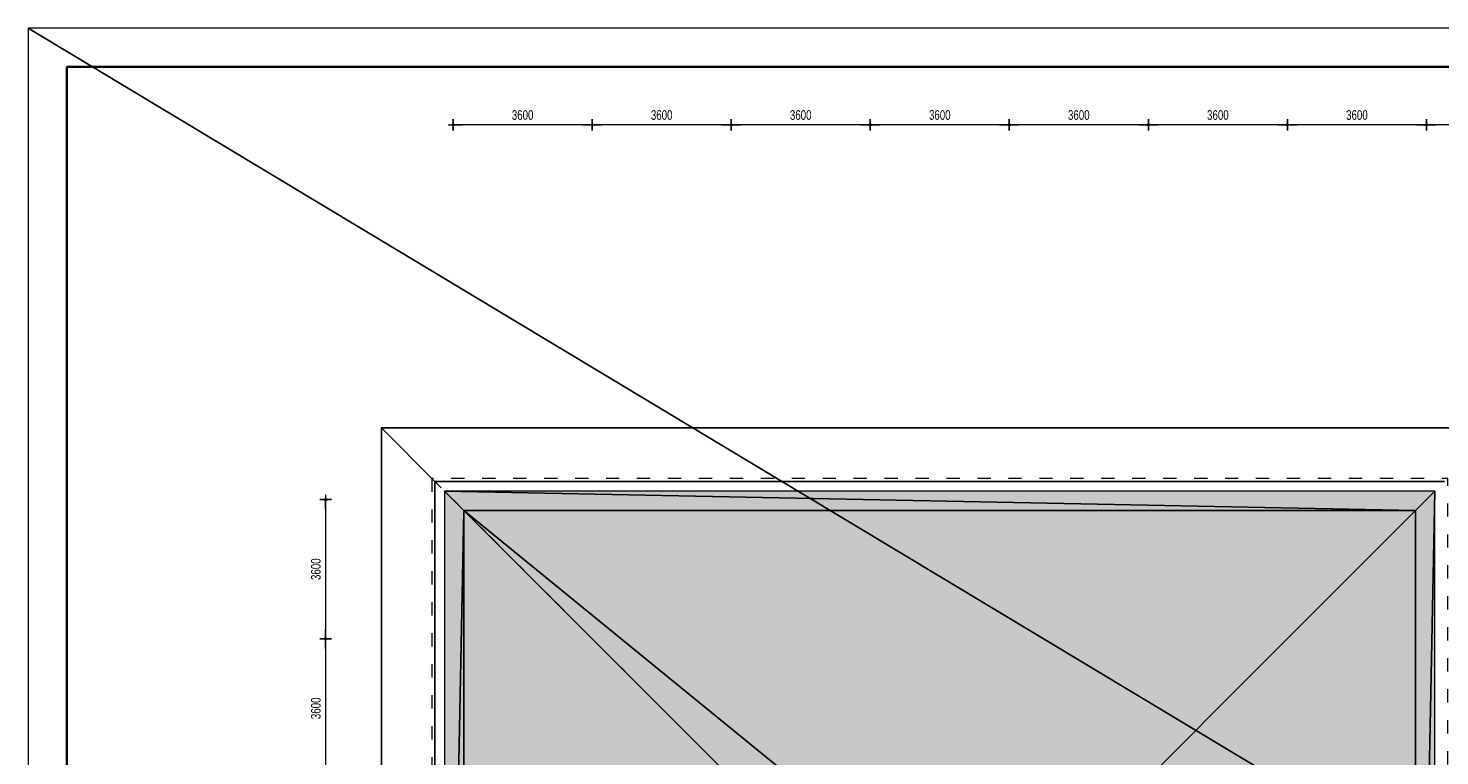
# Model space of a CAD drawing. Header units: millimetres. Extents: x -437 to 139813, y -473 to 90544.
# Tile 14 of 149: x -87 to 36458, y 71716 to 90544. Entities that reach past the tile are written whole.
import ezdxf

# ---------------------------------------------------------------- set-up
doc = ezdxf.new("R2010")
doc.units = ezdxf.units.MM
doc.linetypes.add('DGN Style 5', pattern=[801.332144, 343.428062, -457.904082])
doc.layers.add('010 Maatvoering', color=253, linetype='Continuous', lineweight=13)
doc.layers.add('059 Kader (tekening)', color=253, linetype='Continuous', lineweight=13)
doc.layers.add('Xref', color=253, linetype='Continuous')
doc.styles.add('Style-Arial', font='arial.ttf')
doc.dimstyles.new('Arial 2.5', dxfattribs={"dimscale": 100, "dimtxt": 2.5, "dimasz": 2.5, "dimexe": 1.5, "dimexo": 0.0625, "dimgap": 1.25, "dimtad": 1, "dimdec": 0, "dimzin": 11, "dimdsep": 46, "dimtxsty": 'Style-Arial', "dimblk": 'b1_1.0', "dimcen": 0.09, "dimclrd": 256, "dimclrt": 256, "dimadec": 4, "dimazin": 3, "dimtfac": 1, "dimtdec": 0, "dimtofl": 0, "dimtmove": 0, "dimatfit": 1, "dimldrblk": 'b1_1.0', "dimfxl": 1.5, "dimfxlon": 1, "dimfrac": 2, "dimtolj": 1, "dimtzin": 11, "dimlwd": 13, "dimarcsym": 0})

# ---------------------------------------------------------------- blocks, each defined once
blk = doc.blocks.new('AE1')
at = {"layer": '059 Kader (tekening)', "color": 12, "linetype": 'Continuous', "lineweight": 13}
mesh = blk.add_polyface(dxfattribs=at)
corners = [(0, 0), (1399, 0), (1399, 841), (0, 841)]
mesh.append_faces([[corners[k] for k in face] for face in [(3, 1, 2)]], dxfattribs={"vtx0": -1, "color": 12})
mesh.append_faces([[corners[k] for k in face] for face in [(3, 0, 1)]], dxfattribs={"vtx2": -1, "color": 12})
at = {"layer": '059 Kader (tekening)', "color": 12, "linetype": 'Continuous', "lineweight": 35}
mesh = blk.add_polyface(dxfattribs=at)
corners = [(10, 10), (1389, 10), (1389, 831), (10, 831)]
mesh.append_faces([[corners[k] for k in face] for face in [(0, 2, 3)]], dxfattribs={"vtx0": -1, "color": 12})
mesh.append_faces([[corners[k] for k in face] for face in [(1, 2, 0)]], dxfattribs={"vtx1": -1, "color": 12})
blk = doc.blocks.new('b1_1.0')
at = {"layer": '010 Maatvoering'}
h = blk.add_hatch(color=256, dxfattribs=at)
edge = h.paths.add_edge_path()
edge.add_arc((0, 0), 0.111, 0, 360)
blk.add_line((0, 0), (-1, 0))
for p, q in [((0.5, 0), (-0.5, 0)), ((0, 0.5), (0, -0.5))]:
    blk.add_line(p, q, dxfattribs=at)
blk.add_circle((0, 0), 0.111, dxfattribs=at)
blk = doc.blocks.new('*D194')
at = {"layer": 'Defpoints', "color": 0, "linetype": 'Continuous', "transparency": 16777216}
for p in [(36113, 88194), (42113, 88390), (36113, 88044)]:
    blk.add_point(p, dxfattribs=at)
at = {"layer": 'Xref', "color": 0, "linetype": 'Continuous', "lineweight": -2, "transparency": 16777216}
for p, q in [((36113, 88188), (36113, 87894)), ((42113, 88194), (42113, 87894))]:
    blk.add_line(p, q, dxfattribs=at)
at = {"layer": 'Xref', "linetype": 'Continuous', "lineweight": 13, "transparency": 16777216}
blk.add_line((41863, 88044), (36363, 88044), dxfattribs=at)
at = {"layer": 'Xref', "linetype": 'Continuous', "lineweight": 13, "transparency": 16777216, "xscale": 250, "yscale": 250, "zscale": 250, "rotation": 180}
blk.add_blockref('b1_1.0', (36113, 88044), dxfattribs=at)
at = {"layer": 'Xref', "linetype": 'Continuous', "lineweight": 13, "transparency": 16777216, "xscale": 250, "yscale": 250, "zscale": 250}
blk.add_blockref('b1_1.0', (42113, 88044), dxfattribs=at)
at = {"layer": 'Xref', "linetype": 'Continuous', "lineweight": 13, "transparency": 16777216, "insert": (39113, 88297), "char_height": 250, "attachment_point": 5, "style": 'Style-Arial'}
blk.add_mtext('\\A1;\\H1x;\\W0.72;6000', dxfattribs=at)
blk = doc.blocks.new('*D195')
at = {"layer": 'Defpoints', "color": 0, "linetype": 'Continuous', "transparency": 16777216}
for p in [(32513, 88194), (36113, 88194), (32513, 88044)]:
    blk.add_point(p, dxfattribs=at)
at = {"layer": 'Xref', "color": 0, "linetype": 'Continuous', "lineweight": -2, "transparency": 16777216}
for p, q in [((32513, 88188), (32513, 87894)), ((36113, 88188), (36113, 87894))]:
    blk.add_line(p, q, dxfattribs=at)
at = {"layer": 'Xref', "linetype": 'Continuous', "lineweight": 13, "transparency": 16777216}
blk.add_line((35863, 88044), (32763, 88044), dxfattribs=at)
at = {"layer": 'Xref', "linetype": 'Continuous', "lineweight": 13, "transparency": 16777216, "xscale": 250, "yscale": 250, "zscale": 250, "rotation": 180}
blk.add_blockref('b1_1.0', (32513, 88044), dxfattribs=at)
at = {"layer": 'Xref', "linetype": 'Continuous', "lineweight": 13, "transparency": 16777216, "xscale": 250, "yscale": 250, "zscale": 250}
blk.add_blockref('b1_1.0', (36113, 88044), dxfattribs=at)
at = {"layer": 'Xref', "linetype": 'Continuous', "lineweight": 13, "transparency": 16777216, "insert": (34313, 88297), "char_height": 250, "attachment_point": 5, "style": 'Style-Arial'}
blk.add_mtext('\\A1;\\H1x;\\W0.72;3600', dxfattribs=at)
blk = doc.blocks.new('*D196')
at = {"layer": 'Defpoints', "color": 0, "linetype": 'Continuous', "transparency": 16777216}
for p in [(28913, 88194), (32513, 88194), (28913, 88044)]:
    blk.add_point(p, dxfattribs=at)
at = {"layer": 'Xref', "color": 0, "linetype": 'Continuous', "lineweight": -2, "transparency": 16777216}
for p, q in [((28913, 88188), (28913, 87894)), ((32513, 88188), (32513, 87894))]:
    blk.add_line(p, q, dxfattribs=at)
at = {"layer": 'Xref', "linetype": 'Continuous', "lineweight": 13, "transparency": 16777216}
blk.add_line((32263, 88044), (29163, 88044), dxfattribs=at)
at = {"layer": 'Xref', "linetype": 'Continuous', "lineweight": 13, "transparency": 16777216, "xscale": 250, "yscale": 250, "zscale": 250, "rotation": 180}
blk.add_blockref('b1_1.0', (28913, 88044), dxfattribs=at)
at = {"layer": 'Xref', "linetype": 'Continuous', "lineweight": 13, "transparency": 16777216, "xscale": 250, "yscale": 250, "zscale": 250}
blk.add_blockref('b1_1.0', (32513, 88044), dxfattribs=at)
at = {"layer": 'Xref', "linetype": 'Continuous', "lineweight": 13, "transparency": 16777216, "insert": (30713, 88297), "char_height": 250, "attachment_point": 5, "style": 'Style-Arial'}
blk.add_mtext('\\A1;\\H1x;\\W0.72;3600', dxfattribs=at)
blk = doc.blocks.new('*D197')
at = {"layer": 'Defpoints', "color": 0, "linetype": 'Continuous', "transparency": 16777216}
for p in [(25313, 88194), (28913, 88194), (25313, 88044)]:
    blk.add_point(p, dxfattribs=at)
at = {"layer": 'Xref', "color": 0, "linetype": 'Continuous', "lineweight": -2, "transparency": 16777216}
for p, q in [((25313, 88188), (25313, 87894)), ((28913, 88188), (28913, 87894))]:
    blk.add_line(p, q, dxfattribs=at)
at = {"layer": 'Xref', "linetype": 'Continuous', "lineweight": 13, "transparency": 16777216}
blk.add_line((28663, 88044), (25563, 88044), dxfattribs=at)
at = {"layer": 'Xref', "linetype": 'Continuous', "lineweight": 13, "transparency": 16777216, "xscale": 250, "yscale": 250, "zscale": 250, "rotation": 180}
blk.add_blockref('b1_1.0', (25313, 88044), dxfattribs=at)
at = {"layer": 'Xref', "linetype": 'Continuous', "lineweight": 13, "transparency": 16777216, "xscale": 250, "yscale": 250, "zscale": 250}
blk.add_blockref('b1_1.0', (28913, 88044), dxfattribs=at)
at = {"layer": 'Xref', "linetype": 'Continuous', "lineweight": 13, "transparency": 16777216, "insert": (27113, 88297), "char_height": 250, "attachment_point": 5, "style": 'Style-Arial'}
blk.add_mtext('\\A1;\\H1x;\\W0.72;3600', dxfattribs=at)
blk = doc.blocks.new('*D198')
at = {"layer": 'Defpoints', "color": 0, "linetype": 'Continuous', "transparency": 16777216}
for p in [(21713, 88194), (25313, 88194), (21713, 88044)]:
    blk.add_point(p, dxfattribs=at)
at = {"layer": 'Xref', "color": 0, "linetype": 'Continuous', "lineweight": -2, "transparency": 16777216}
for p, q in [((21713, 88188), (21713, 87894)), ((25313, 88188), (25313, 87894))]:
    blk.add_line(p, q, dxfattribs=at)
at = {"layer": 'Xref', "linetype": 'Continuous', "lineweight": 13, "transparency": 16777216}
blk.add_line((25063, 88044), (21963, 88044), dxfattribs=at)
at = {"layer": 'Xref', "linetype": 'Continuous', "lineweight": 13, "transparency": 16777216, "xscale": 250, "yscale": 250, "zscale": 250, "rotation": 180}
blk.add_blockref('b1_1.0', (21713, 88044), dxfattribs=at)
at = {"layer": 'Xref', "linetype": 'Continuous', "lineweight": 13, "transparency": 16777216, "xscale": 250, "yscale": 250, "zscale": 250}
blk.add_blockref('b1_1.0', (25313, 88044), dxfattribs=at)
at = {"layer": 'Xref', "linetype": 'Continuous', "lineweight": 13, "transparency": 16777216, "insert": (23513, 88297), "char_height": 250, "attachment_point": 5, "style": 'Style-Arial'}
blk.add_mtext('\\A1;\\H1x;\\W0.72;3600', dxfattribs=at)
blk = doc.blocks.new('*D199')
at = {"layer": 'Defpoints', "color": 0, "linetype": 'Continuous', "transparency": 16777216}
for p in [(18113, 88194), (21713, 88194), (18113, 88044)]:
    blk.add_point(p, dxfattribs=at)
at = {"layer": 'Xref', "color": 0, "linetype": 'Continuous', "lineweight": -2, "transparency": 16777216}
for p, q in [((18113, 88188), (18113, 87894)), ((21713, 88188), (21713, 87894))]:
    blk.add_line(p, q, dxfattribs=at)
at = {"layer": 'Xref', "linetype": 'Continuous', "lineweight": 13, "transparency": 16777216}
blk.add_line((21463, 88044), (18363, 88044), dxfattribs=at)
at = {"layer": 'Xref', "linetype": 'Continuous', "lineweight": 13, "transparency": 16777216, "xscale": 250, "yscale": 250, "zscale": 250, "rotation": 180}
blk.add_blockref('b1_1.0', (18113, 88044), dxfattribs=at)
at = {"layer": 'Xref', "linetype": 'Continuous', "lineweight": 13, "transparency": 16777216, "xscale": 250, "yscale": 250, "zscale": 250}
blk.add_blockref('b1_1.0', (21713, 88044), dxfattribs=at)
at = {"layer": 'Xref', "linetype": 'Continuous', "lineweight": 13, "transparency": 16777216, "insert": (19913, 88297), "char_height": 250, "attachment_point": 5, "style": 'Style-Arial'}
blk.add_mtext('\\A1;\\H1x;\\W0.72;3600', dxfattribs=at)
blk = doc.blocks.new('*D200')
at = {"layer": 'Defpoints', "color": 0, "linetype": 'Continuous', "transparency": 16777216}
for p in [(14513, 88194), (18113, 88194), (14513, 88044)]:
    blk.add_point(p, dxfattribs=at)
at = {"layer": 'Xref', "color": 0, "linetype": 'Continuous', "lineweight": -2, "transparency": 16777216}
for p, q in [((14513, 88188), (14513, 87894)), ((18113, 88188), (18113, 87894))]:
    blk.add_line(p, q, dxfattribs=at)
at = {"layer": 'Xref', "linetype": 'Continuous', "lineweight": 13, "transparency": 16777216}
blk.add_line((17863, 88044), (14763, 88044), dxfattribs=at)
at = {"layer": 'Xref', "linetype": 'Continuous', "lineweight": 13, "transparency": 16777216, "xscale": 250, "yscale": 250, "zscale": 250, "rotation": 180}
blk.add_blockref('b1_1.0', (14513, 88044), dxfattribs=at)
at = {"layer": 'Xref', "linetype": 'Continuous', "lineweight": 13, "transparency": 16777216, "xscale": 250, "yscale": 250, "zscale": 250}
blk.add_blockref('b1_1.0', (18113, 88044), dxfattribs=at)
at = {"layer": 'Xref', "linetype": 'Continuous', "lineweight": 13, "transparency": 16777216, "insert": (16313, 88297), "char_height": 250, "attachment_point": 5, "style": 'Style-Arial'}
blk.add_mtext('\\A1;\\H1x;\\W0.72;3600', dxfattribs=at)
blk = doc.blocks.new('*D201')
at = {"layer": 'Defpoints', "color": 0, "linetype": 'Continuous', "transparency": 16777216}
for p in [(10913, 88194), (14513, 88194), (10913, 88044)]:
    blk.add_point(p, dxfattribs=at)
at = {"layer": 'Xref', "color": 0, "linetype": 'Continuous', "lineweight": -2, "transparency": 16777216}
for p, q in [((10913, 88188), (10913, 87894)), ((14513, 88188), (14513, 87894))]:
    blk.add_line(p, q, dxfattribs=at)
at = {"layer": 'Xref', "linetype": 'Continuous', "lineweight": 13, "transparency": 16777216}
blk.add_line((14263, 88044), (11163, 88044), dxfattribs=at)
at = {"layer": 'Xref', "linetype": 'Continuous', "lineweight": 13, "transparency": 16777216, "xscale": 250, "yscale": 250, "zscale": 250, "rotation": 180}
blk.add_blockref('b1_1.0', (10913, 88044), dxfattribs=at)
at = {"layer": 'Xref', "linetype": 'Continuous', "lineweight": 13, "transparency": 16777216, "xscale": 250, "yscale": 250, "zscale": 250}
blk.add_blockref('b1_1.0', (14513, 88044), dxfattribs=at)
at = {"layer": 'Xref', "linetype": 'Continuous', "lineweight": 13, "transparency": 16777216, "insert": (12713, 88297), "char_height": 250, "attachment_point": 5, "style": 'Style-Arial'}
blk.add_mtext('\\A1;\\H1x;\\W0.72;3600', dxfattribs=at)
blk = doc.blocks.new('*D221')
at = {"layer": 'Defpoints', "color": 0, "linetype": 'Continuous', "transparency": 16777216}
for p in [(5364, 74744), (5364, 71144), (7613, 71144)]:
    blk.add_point(p, dxfattribs=at)
at = {"layer": 'Xref', "color": 0, "linetype": 'Continuous', "lineweight": -2, "transparency": 16777216}
for p, q in [((7463, 74744), (7763, 74744)), ((7463, 71144), (7763, 71144))]:
    blk.add_line(p, q, dxfattribs=at)
at = {"layer": 'Xref', "linetype": 'Continuous', "lineweight": 13, "transparency": 16777216}
blk.add_line((7613, 74494), (7613, 71394), dxfattribs=at)
at = {"layer": 'Xref', "linetype": 'Continuous', "lineweight": 13, "transparency": 16777216, "xscale": 250, "yscale": 250, "zscale": 250}
for p, rotation in [((7613, 74744), 90), ((7613, 71144), 270)]:
    blk.add_blockref('b1_1.0', p, dxfattribs=dict(at, rotation=rotation))
at = {"layer": 'Xref', "linetype": 'Continuous', "lineweight": 13, "transparency": 16777216, "insert": (7360, 72944), "char_height": 250, "attachment_point": 5, "rotation": 90, "style": 'Style-Arial'}
blk.add_mtext('\\A1;\\H1x;\\W0.72;3600', dxfattribs=at)
blk = doc.blocks.new('*D185')
at = {"layer": 'Defpoints', "color": 0, "linetype": 'Continuous', "transparency": 16777216}
for p in [(5364, 78344), (5364, 74744), (7613, 74744)]:
    blk.add_point(p, dxfattribs=at)
at = {"layer": 'Xref', "color": 0, "linetype": 'Continuous', "lineweight": -2, "transparency": 16777216}
for p, q in [((7463, 78344), (7763, 78344)), ((7463, 74744), (7763, 74744))]:
    blk.add_line(p, q, dxfattribs=at)
at = {"layer": 'Xref', "linetype": 'Continuous', "lineweight": 13, "transparency": 16777216}
blk.add_line((7613, 78094), (7613, 74994), dxfattribs=at)
at = {"layer": 'Xref', "linetype": 'Continuous', "lineweight": 13, "transparency": 16777216, "xscale": 250, "yscale": 250, "zscale": 250}
for p, rotation in [((7613, 78344), 90), ((7613, 74744), 270)]:
    blk.add_blockref('b1_1.0', p, dxfattribs=dict(at, rotation=rotation))
at = {"layer": 'Xref', "linetype": 'Continuous', "lineweight": 13, "transparency": 16777216, "insert": (7360, 76544), "char_height": 250, "attachment_point": 5, "rotation": 90, "style": 'Style-Arial'}
blk.add_mtext('\\A1;\\H1x;\\W0.72;3600', dxfattribs=at)

msp = doc.modelspace()

# ---------------------------------------------------------------- hatches: boundary and pattern name
at = {"layer": 'Xref', "linetype": 'Continuous', "lineweight": 25}
h = msp.add_hatch(dxfattribs=at)
h.set_pattern_fill('MAT003', color=256, style=0, pattern_type=2)
h.set_pattern_definition([(0, (34248.3, 49415.4), (-1000.2, -1000), [0.2, -1000]), (0, (34338.3, 49576.6), (-1000.2, -1000), [0.2, -1000]), (0, (34475.6, 49449.5), (-1000.2, -1000), [0.2, -1000]), (0, (34678.9, 49497.8), (-1000.2, -1000), [0.2, -1000]), (0, (34884.8, 49441.9), (-1000.2, -1000), [0.2, -1000]), (0, (35136.4, 49469.8), (-1000.2, -1000), [0.2, -1000]), (0, (34999.1, 49594.4), (-1000.2, -1000), [0.2, -1000]), (0, (35115.8, 49657), (-1000.2, -1000), [0.2, -1000]), (0, (34806, 49642.7), (-1000.2, -1000), [0.2, -1000]), (0, (34546.7, 49665.6), (-1000.2, -1000), [0.2, -1000]), (0, (34389.2, 49719), (-1000.2, -1000), [0.2, -1000]), (0, (34724.6, 49787.6), (-1000.2, -1000), [0.2, -1000]), (0, (34912.7, 49759.6), (-1000.2, -1000), [0.2, -1000]), (0, (34274.8, 49904.6), (-1000.2, -1000), [0.2, -1000]), (0, (34518.8, 49851.2), (-1000.2, -1000), [0.2, -1000]), (0, (34663.6, 49932.5), (-1000.2, -1000), [0.2, -1000]), (0, (35119.9, 49824.2), (-1000.2, -1000), [0.2, -1000]), (0, (34910.2, 49932.5), (-1000.2, -1000), [0.2, -1000]), (0, (35011.8, 49985.9), (-1000.2, -1000), [0.2, -1000]), (0, (35140.9, 50060), (-1000.2, -1000), [0.2, -1000]), (0, (35057.6, 50163.9), (-1000.2, -1000), [0.2, -1000]), (0, (34872.1, 50163.9), (-1000.2, -1000), [0.2, -1000]), (0, (34739.9, 50074.9), (-1000.2, -1000), [0.2, -1000]), (0, (34589.9, 50156.2), (-1000.2, -1000), [0.2, -1000]), (0, (34434.9, 50036.8), (-1000.2, -1000), [0.2, -1000]), (0, (34297.7, 50130.8), (-1000.2, -1000), [0.2, -1000]), (0, (34424.7, 50298.6), (-1000.2, -1000), [0.2, -1000]), (0, (34717, 50222.3), (-1000.2, -1000), [0.2, -1000]), (0, (34612.8, 50367.2), (-1000.2, -1000), [0.2, -1000]), (0, (34841.6, 50359.6), (-1000.2, -1000), [0.2, -1000]), (0, (35032.2, 50308.8), (-1000.2, -1000), [0.2, -1000]), (0, (35207.5, 50263), (-1000.2, -1000), [0.2, -1000]), (0, (35248.3, 50415.4), (-1000.2, -1000), [0.2, -1000])])
h.paths.add_polyline_path([(10693, 52924.2), (36333, 52924.2), (36333, 78564.2), (10693, 78564.2)])
h.paths.add_polyline_path([(11193, 78064.2), (35833, 78064.2), (35833, 53424.2), (11193, 53424.2)], flags=16)
h = msp.add_hatch(dxfattribs=at)
h.set_pattern_fill('MAT003', color=256, style=0, pattern_type=2)
h.set_pattern_definition([(0, (33060.6, 48095.5), (-1000.2, -1000), [0.2, -1000]), (0, (33150.7, 48256.7), (-1000.2, -1000), [0.2, -1000]), (0, (33287.9, 48129.6), (-1000.2, -1000), [0.2, -1000]), (0, (33491.2, 48177.9), (-1000.2, -1000), [0.2, -1000]), (0, (33697.1, 48122), (-1000.2, -1000), [0.2, -1000]), (0, (33948.7, 48149.9), (-1000.2, -1000), [0.2, -1000]), (0, (33811.5, 48274.5), (-1000.2, -1000), [0.2, -1000]), (0, (33928.2, 48337.1), (-1000.2, -1000), [0.2, -1000]), (0, (33618.3, 48322.8), (-1000.2, -1000), [0.2, -1000]), (0, (33359.1, 48345.7), (-1000.2, -1000), [0.2, -1000]), (0, (33201.5, 48399.1), (-1000.2, -1000), [0.2, -1000]), (0, (33537, 48467.7), (-1000.2, -1000), [0.2, -1000]), (0, (33725.1, 48439.7), (-1000.2, -1000), [0.2, -1000]), (0, (33087.1, 48584.6), (-1000.2, -1000), [0.2, -1000]), (0, (33331.1, 48531.3), (-1000.2, -1000), [0.2, -1000]), (0, (33476, 48612.6), (-1000.2, -1000), [0.2, -1000]), (0, (33932.2, 48504.3), (-1000.2, -1000), [0.2, -1000]), (0, (33722.5, 48612.6), (-1000.2, -1000), [0.2, -1000]), (0, (33824.2, 48666), (-1000.2, -1000), [0.2, -1000]), (0, (33953.2, 48740.1), (-1000.2, -1000), [0.2, -1000]), (0, (33869.9, 48844), (-1000.2, -1000), [0.2, -1000]), (0, (33684.4, 48844), (-1000.2, -1000), [0.2, -1000]), (0, (33552.2, 48755), (-1000.2, -1000), [0.2, -1000]), (0, (33402.3, 48836.3), (-1000.2, -1000), [0.2, -1000]), (0, (33247.2, 48716.8), (-1000.2, -1000), [0.2, -1000]), (0, (33110, 48810.9), (-1000.2, -1000), [0.2, -1000]), (0, (33237.1, 48978.7), (-1000.2, -1000), [0.2, -1000]), (0, (33529.4, 48902.4), (-1000.2, -1000), [0.2, -1000]), (0, (33425.1, 49047.3), (-1000.2, -1000), [0.2, -1000]), (0, (33653.9, 49039.7), (-1000.2, -1000), [0.2, -1000]), (0, (33844.5, 48988.9), (-1000.2, -1000), [0.2, -1000]), (0, (34019.9, 48943.1), (-1000.2, -1000), [0.2, -1000]), (0, (34060.6, 49095.5), (-1000.2, -1000), [0.2, -1000])])
h.paths.add_polyline_path([(11193, 53424.2), (35833, 53424.2), (35833, 78064.2), (11193, 78064.2)])
h.paths.add_polyline_path([(22263, 66994.2), (24763, 66994.2), (24763, 64494.2), (22263, 64494.2)], flags=16)

# ---------------------------------------------------------------- linework, layer by layer
at = {"layer": 'Xref', "linetype": 'Continuous', "lineweight": 13}
msp.add_line((10443, 78814.2), (9058, 80199.2), dxfattribs=at)
at = {"layer": 'Xref', "lineweight": 25}
for p, q in [((9058, 80199.2), (37968, 80199.2)), ((9058, 51419.2), (9058, 80199.2))]:
    msp.add_line(p, q, dxfattribs=at)
at = {"layer": 'Xref', "linetype": 'Continuous', "lineweight": 25}
for p, q in [((10443, 78814.2), (36583, 78814.2)), ((10443, 52674.2), (10443, 78814.2))]:
    msp.add_line(p, q, dxfattribs=at)

# ---------------------------------------------------------------- block references
at = {"layer": 'Xref', "linetype": 'Continuous', "lineweight": 35, "xscale": 100, "yscale": 100, "zscale": 100}
msp.add_blockref('AE1', (-87, 6444.2), dxfattribs=at)

# ---------------------------------------------------------------- dimensions: what is measured, and where the dimension line sits
at = {"layer": 'Xref', "linetype": 'Continuous', "lineweight": 13}
for base, p1, p2, angle, picture, middle in [((10913, 88044.2), (14513, 88194.2), (10913, 88194.2), 180, '*D201', (12713, 88296.9)), ((14513, 88044.2), (18113, 88194.2), (14513, 88194.2), 180, '*D200', (16313, 88296.9)), ((18113, 88044.2), (21713, 88194.2), (18113, 88194.2), 180, '*D199', (19913, 88296.9)), ((21713, 88044.2), (25313, 88194.2), (21713, 88194.2), 180, '*D198', (23513, 88296.9)), ((25313, 88044.2), (28913, 88194.2), (25313, 88194.2), 180, '*D197', (27113, 88296.9)), ((28913, 88044.2), (32513, 88194.2), (28913, 88194.2), 180, '*D196', (30713, 88296.9)), ((32513, 88044.2), (36113, 88194.2), (32513, 88194.2), 180, '*D195', (34313, 88296.9)), ((36113, 88044.2), (42113, 88390.2), (36113, 88194.2), 180, '*D194', (39113, 88296.9)), ((7613, 74744.2), (5364.2, 78344.2), (5364.2, 74744.2), 270, '*D185', (7360.3, 76544.2)), ((7613, 71144.2), (5364.2, 74744.2), (5364.2, 71144.2), 270, '*D221', (7360.3, 72944.2))]:
    dim = msp.add_linear_dim(base=base, p1=p1, p2=p2, angle=angle, text='\\H1x;\\W0.72;<>', dimstyle='Arial 2.5', dxfattribs=at)
    dim.commit()
    dim.dimension.update_dxf_attribs({"geometry": picture, "text_midpoint": middle})

# ---------------------------------------------------------------- meshes
at = {"layer": 'Xref', "linetype": 'DGN Style 5', "lineweight": 13}
mesh = msp.add_polyface(dxfattribs=at)
corners = [(10363, 52594.2), (36663, 52594.2), (36663, 78894.2), (10363, 78894.2)]
mesh.append_faces([[corners[k] for k in face] for face in [(3, 1, 2)]], dxfattribs={"vtx0": -1})
mesh.append_faces([[corners[k] for k in face] for face in [(3, 0, 1)]], dxfattribs={"vtx2": -1})
at = {"layer": 'Xref', "linetype": 'Continuous', "lineweight": 13}
mesh = msp.add_polyface(dxfattribs=at)
corners = [(10693, 52924.2), (36333, 52924.2), (36333, 78564.2), (10693, 78564.2), (11193, 78064.2), (35833, 78064.2), (35833, 53424.2), (11193, 53424.2)]
mesh.append_faces([[corners[k] for k in face] for face in [(6, 2, 5), (2, 6, 1), (4, 0, 7)]], dxfattribs={"vtx0": -1, "vtx1": -1})
mesh.append_faces([[corners[k] for k in face] for face in [(5, 2, 3), (1, 6, 7), (4, 3, 0), (3, 4, 5), (7, 0, 1)]], dxfattribs={"vtx0": -1, "vtx2": -1})
mesh = msp.add_polyface(dxfattribs=at)
corners = [(11193, 53424.2), (35833, 53424.2), (35833, 78064.2), (11193, 78064.2), (22263, 66994.2), (24763, 66994.2), (24763, 64494.2), (22263, 64494.2)]
mesh.append_faces([[corners[k] for k in face] for face in [(1, 6, 0), (6, 1, 5), (3, 5, 2), (4, 0, 7), (7, 0, 6)]], dxfattribs={"vtx0": -1, "vtx1": -1})
mesh.append_faces([[corners[k] for k in face] for face in [(5, 1, 2), (4, 3, 0), (3, 4, 5)]], dxfattribs={"vtx0": -1, "vtx2": -1})
mesh = msp.add_polyface(dxfattribs=at)
corners = [(11193, 53424.2), (35833, 53424.2), (35833, 78064.2), (11193, 78064.2), (22263, 66994.2), (24763, 66994.2), (24763, 64494.2), (22263, 64494.2)]
mesh.append_faces([[corners[k] for k in face] for face in [(1, 6, 0), (4, 0, 7), (7, 0, 6)]], dxfattribs={"vtx0": -1, "vtx1": -1})
mesh.append_faces([[corners[k] for k in face] for face in [(5, 2, 3), (1, 5, 6), (5, 1, 2), (4, 3, 0), (3, 4, 5)]], dxfattribs={"vtx0": -1, "vtx2": -1})

doc.saveas('drawing.dxf')
